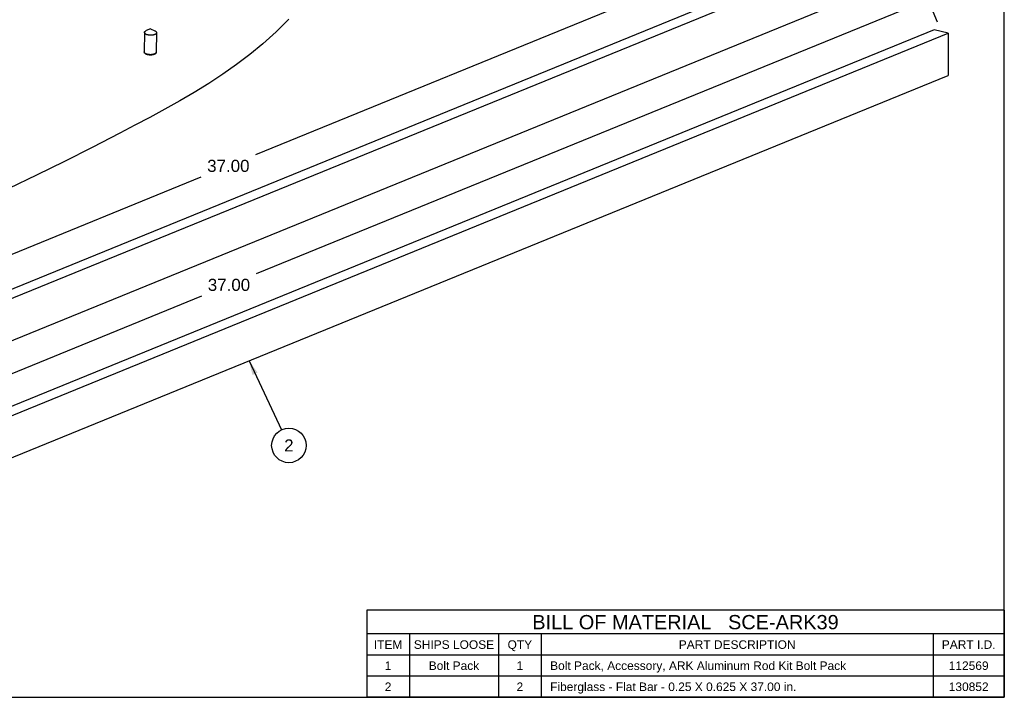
# Model space of a CAD drawing. Header units: inches. Extents: x 0 to 22, y 0 to 17.
# Tile 25 of 46: x 8.2 to 22, y 0 to 9.5. Entities that reach past the tile are written whole.
import ezdxf

# ---------------------------------------------------------------- set-up
doc = ezdxf.new("R2010")
doc.units = ezdxf.units.IN
doc.header["$LTSCALE"] = 1.21
doc.header["$MEASUREMENT"] = 0
doc.linetypes.add('PHANTOM', pattern=[0.8, 0.45, -0.05, 0.1, -0.05, 0.1, -0.05])
doc.layers.get('0').update_dxf_attribs({"linetype": 'CONTINUOUS'})
doc.layers.add('DEFAULT_3', color=7, linetype='PHANTOM')
doc.styles.get("Standard").update_dxf_attribs({"font": 'arial.ttf'})
doc.dimstyles.new('DIMSTYLE_1', dxfattribs={"dimtxt": 0.17, "dimasz": 0.2, "dimexe": 0.09, "dimexo": 0.07, "dimgap": 0.0425, "dimtad": 0, "dimtih": 1, "dimtoh": 1, "dimzin": 4, "dimdsep": 46, "dimtxsty": 'Standard', "dimblk": '_FILLED', "dimblk1": '_FILLED', "dimblk2": '_FILLED', "dimcen": 0.09, "dimadec": 3, "dimazin": 1, "dimtfac": 1, "dimtdec": 3, "dimtofl": 0, "dimtmove": 0, "dimatfit": 3, "dimldrblk": '_FILLED', "dimfxl": 0, "dimtolj": 1, "dimtzin": 4, "dimarcsym": 0})
doc.dimstyles.get("Standard").update_dxf_attribs({"dimtxt": 0.17, "dimasz": 0.2, "dimexe": 0.09, "dimexo": 0.07, "dimgap": 0.09, "dimtad": 0, "dimtih": 1, "dimtoh": 1, "dimdec": 3, "dimzin": 4, "dimdsep": 46, "dimtxsty": 'Standard', "dimblk": '_FILLED', "dimblk1": '_FILLED', "dimblk2": '_FILLED', "dimcen": 0.09, "dimadec": 3, "dimazin": 1, "dimtp": 0.001, "dimtm": 0.001, "dimtfac": 1, "dimtdec": 3, "dimtofl": 0, "dimtmove": 0, "dimatfit": 3, "dimldrblk": '_FILLED', "dimfxl": 0, "dimtolj": 1, "dimtzin": 4, "dimarcsym": 0})

# ---------------------------------------------------------------- blocks, each defined once
blk = doc.blocks.new('_FILLED')
at = {"color": 0, "linetype": 'ByBlock'}
blk.add_solid([(0, 0), (-1, 0.2), (-1, -0.2)], dxfattribs=at)
blk = doc.blocks.new('*D1')
at = {"color": 2, "linetype": 'Continuous'}
for p, q in [((20.91, 11.496), (20.855, 11.631)), ((21.064, 11.118), (20.91, 11.496)), ((20.923, 11.465), (11.49, 7.615)), ((1.294, 3.454), (10.726, 7.304)), ((1.281, 3.485), (1.226, 3.621)), ((1.435, 3.108), (1.281, 3.485))]:
    blk.add_line(p, q, dxfattribs=at)
at = {"color": 2, "linetype": 'Continuous', "xscale": 0.2, "yscale": 0.2, "zscale": 0.2}
for p, rotation in [((20.923, 11.465), 22.2006454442), ((1.294, 3.454), 202.2006454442)]:
    blk.add_blockref('_FILLED', p, dxfattribs=dict(at, rotation=rotation))
at = {"color": 2, "linetype": 'Continuous', "insert": (11.108, 7.544), "char_height": 0.17, "width": 0.59405, "attachment_point": 2, "line_spacing_factor": 0.9}
blk.add_mtext('37.00', dxfattribs=at)
blk = doc.blocks.new('*D2')
at = {"color": 2, "linetype": 'Continuous'}
for p, q in [((20.918, 9.826), (20.863, 9.961)), ((21.062, 9.474), (20.918, 9.826)), ((20.931, 9.795), (11.499, 5.945)), ((1.302, 1.784), (10.735, 5.633)), ((1.289, 1.815), (1.234, 1.951)), ((1.433, 1.463), (1.289, 1.815))]:
    blk.add_line(p, q, dxfattribs=at)
at = {"color": 2, "linetype": 'Continuous', "xscale": 0.2, "yscale": 0.2, "zscale": 0.2}
for p, rotation in [((20.931, 9.795), 22.2006454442), ((1.302, 1.784), 202.2006454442)]:
    blk.add_blockref('_FILLED', p, dxfattribs=dict(at, rotation=rotation))
at = {"color": 2, "linetype": 'Continuous', "insert": (11.117, 5.874), "char_height": 0.17, "width": 0.59405, "attachment_point": 2, "line_spacing_factor": 0.9}
blk.add_mtext('37.00', dxfattribs=at)
blk = doc.blocks.new('BALLOON_BL0', base_point=(11.958, 3.535))
at = {"color": 2, "linetype": 'Continuous'}
blk.add_circle((11.958, 3.535), 0.242, dxfattribs=at)
at = {"color": 2, "linetype": 'Continuous', "insert": (11.826, 3.62), "char_height": 0.17, "width": 0.26353, "attachment_point": 1, "line_spacing_factor": 0.9}
blk.add_mtext(' 2 ', dxfattribs=at)

msp = doc.modelspace()

# ---------------------------------------------------------------- linework, layer by layer
at = {"color": 7, "linetype": 'Continuous'}
for p, q in [((22, 0), (22, 17)), ((1.586, 2.361), (21.215, 10.372)), ((9.931, 9.331), (9.928, 9.058)), ((10.017, 9.383), (9.956, 9.357)), ((10.017, 9.383), (10.076, 9.356)), ((10.1, 9.329), (10.097, 9.056)), ((21.213, 9.32), (21.213, 8.727)), ((1.584, 0.717), (21.213, 8.727)), ((0, 0), (22, 0))]:
    msp.add_line(p, q, dxfattribs=at)
at = {"color": 3, "linetype": 'Continuous'}
for p, q in [((21.018, 11.013), (1.389, 3.003)), ((1.587, 2.954), (21.216, 10.964)), ((21.016, 9.369), (1.387, 1.358)), ((1.584, 1.309), (21.213, 9.32)), ((21.213, 9.32), (21.016, 9.369))]:
    msp.add_line(p, q, dxfattribs=at)
at = {"color": 2, "linetype": 'Continuous'}
for p, q in [((22, 1.221), (13.05, 1.221)), ((13.05, 1.221), (13.05, 0)), ((22, 1.221), (22, 0)), ((22, 0.889), (13.05, 0.889)), ((13.65, 0.889), (13.65, 0)), ((14.9, 0.889), (14.9, 0)), ((15.5, 0.889), (15.5, 0)), ((21, 0.889), (21, 0)), ((22, 0.592), (13.05, 0.592)), ((22, 0.296), (13.05, 0.296)), ((22, 0), (13.05, 0))]:
    msp.add_line(p, q, dxfattribs=at)
at = {"color": 7, "linetype": 'Continuous'}
for points in [[(9.931, 9.331), (9.932, 9.333), (9.932, 9.336), (9.933, 9.338), (9.935, 9.341), (9.937, 9.344), (9.939, 9.346), (9.942, 9.348), (9.945, 9.351), (9.948, 9.353)], [(9.966, 9.3), (9.961, 9.302), (9.957, 9.303), (9.952, 9.305), (9.949, 9.308), (9.945, 9.31), (9.942, 9.312), (9.939, 9.315), (9.937, 9.317), (9.935, 9.32), (9.934, 9.322), (9.932, 9.325), (9.932, 9.328), (9.931, 9.33), (9.931, 9.331)], [(9.948, 9.353), (9.952, 9.355), (9.956, 9.357)], [(10.084, 9.307), (10.08, 9.304), (10.076, 9.303), (10.072, 9.301), (10.067, 9.299), (10.062, 9.298), (10.057, 9.296), (10.052, 9.295), (10.046, 9.294), (10.04, 9.293), (10.034, 9.293), (10.028, 9.292), (10.022, 9.292), (10.016, 9.292), (10.01, 9.292), (10.004, 9.292), (9.998, 9.293), (9.993, 9.294), (9.987, 9.294), (9.981, 9.296), (9.976, 9.297), (9.971, 9.298), (9.966, 9.3)], [(10.076, 9.356), (10.08, 9.354), (10.083, 9.352), (10.087, 9.35), (10.09, 9.347), (10.093, 9.345), (10.095, 9.342), (10.097, 9.34), (10.098, 9.337), (10.1, 9.334), (10.1, 9.332), (10.1, 9.329), (10.1, 9.329)], [(10.1, 9.329), (10.1, 9.326), (10.1, 9.324), (10.099, 9.321), (10.097, 9.318), (10.095, 9.316), (10.093, 9.313), (10.09, 9.311), (10.087, 9.309), (10.084, 9.307)], [(10.078, 9.028), (10.073, 9.026), (10.068, 9.023), (10.063, 9.021), (10.057, 9.02), (10.052, 9.018), (10.046, 9.017), (10.04, 9.016), (10.034, 9.015), (10.028, 9.014), (10.021, 9.014), (10.015, 9.014), (10.008, 9.014), (10.002, 9.014), (9.996, 9.015), (9.99, 9.015), (9.984, 9.016), (9.978, 9.018), (9.972, 9.019), (9.966, 9.021), (9.961, 9.023), (9.956, 9.025), (9.951, 9.027), (9.947, 9.03), (9.943, 9.033), (9.939, 9.036), (9.936, 9.039), (9.933, 9.042), (9.931, 9.045), (9.93, 9.048), (9.929, 9.052), (9.928, 9.055), (9.928, 9.058)], [(9.929, 9.054), (9.928, 9.057), (9.928, 9.058)], [(10.08, 9.034), (10.077, 9.032), (10.072, 9.03), (10.068, 9.028), (10.063, 9.026), (10.058, 9.025), (10.052, 9.023), (10.046, 9.022), (10.04, 9.021), (10.034, 9.02), (10.028, 9.02), (10.022, 9.019), (10.016, 9.019), (10.009, 9.019), (10.003, 9.02), (9.997, 9.02), (9.991, 9.021), (9.985, 9.022), (9.979, 9.023), (9.973, 9.024), (9.967, 9.025), (9.962, 9.027), (9.957, 9.029), (9.953, 9.031), (9.948, 9.033), (9.944, 9.035), (9.941, 9.038), (9.938, 9.04), (9.935, 9.043), (9.933, 9.045), (9.931, 9.048), (9.929, 9.051), (9.929, 9.054)], [(10.097, 9.056), (10.097, 9.053), (10.096, 9.05), (10.095, 9.047), (10.094, 9.044), (10.092, 9.041), (10.09, 9.039), (10.088, 9.036), (10.085, 9.033), (10.081, 9.03), (10.078, 9.028)], [(10.097, 9.056), (10.097, 9.055), (10.096, 9.052), (10.095, 9.049), (10.094, 9.046), (10.092, 9.044), (10.09, 9.041), (10.087, 9.039), (10.084, 9.036), (10.08, 9.034)]]:
    msp.add_lwpolyline(points, dxfattribs=at)
at = {"layer": 'DEFAULT_3', "color": 8, "linetype": 'PHANTOM'}
msp.add_lwpolyline([(11.955, 9.519), (11.778, 9.342), (11.592, 9.174), (11.411, 9.023), (11.223, 8.881), (11.03, 8.745), (10.832, 8.615), (10.63, 8.49), (10.425, 8.37), (10.217, 8.253), (10.007, 8.14), (9.795, 8.028), (9.583, 7.918), (9.195, 7.717), (8.806, 7.52), (8.416, 7.328), (8.025, 7.143)], dxfattribs=at)

# ---------------------------------------------------------------- block references
at = {"color": 2, "linetype": 'Continuous'}
msp.add_blockref('BALLOON_BL0', (11.958, 3.535), dxfattribs=at)

# ---------------------------------------------------------------- texts
at = {"color": 2, "linetype": 'Continuous', "line_spacing_factor": 0.9}
for s, insert, char_height, width, attachment_point in [('BILL OF MATERIAL   SCE-ARK39', (17.525, 1.155), 0.2, 4.29219, 2), ('ITEM', (13.35, 0.8), 0.12, 0.39926, 2), ('SHIPS LOOSE', (14.275, 0.8), 0.12, 1.12506, 2), ('QTY', (15.2, 0.8), 0.12, 0.34394, 2), ('PART DESCRIPTION', (18.25, 0.8), 0.12, 1.63584, 2), ('PART I.D.', (21.5, 0.8), 0.12, 0.75257, 2), ('1', (13.35, 0.504), 0.12, 0.09323, 2), ('Bolt Pack', (14.275, 0.504), 0.12, 0.70706, 2), ('1', (15.2, 0.504), 0.12, 0.09323, 2), ('Bolt Pack, Accessory, ARK Aluminum Rod Kit Bolt Pack', (15.625, 0.504), 0.12, 4.14825, 1), ('112569', (21.5, 0.504), 0.12, 0.55941, 2), ('2', (13.35, 0.208), 0.12, 0.09323, 2), ('2', (15.2, 0.208), 0.12, 0.09323, 2), ('Fiberglass - Flat Bar - 0.25 X 0.625 X 37.00 in.', (15.625, 0.208), 0.12, 3.4519, 1), ('130852', (21.5, 0.208), 0.12, 0.55941, 2)]:
    msp.add_mtext(s, dxfattribs=dict(at, insert=insert, char_height=char_height, width=width, attachment_point=attachment_point))

# ---------------------------------------------------------------- dimensions: what is measured, and where the dimension line sits
at = {"color": 2, "linetype": 'Continuous'}
for base, p1, p2, picture, middle in [((20.923, 11.465), (1.462, 3.043), (21.091, 11.054), '*D1', (11.108, 7.458)), ((20.931, 9.795), (1.459, 1.399), (21.088, 9.409), '*D2', (11.116, 5.788))]:
    dim = msp.add_linear_dim(base=base, p1=p1, p2=p2, angle=22.2006, text='37.00', dimstyle='DIMSTYLE_1', dxfattribs=at)
    dim.commit()
    dim.dimension.update_dxf_attribs({"geometry": picture, "text_midpoint": middle, "dimtype": 160})

# ---------------------------------------------------------------- leaders
msp.add_leader([(11.398, 4.722), (11.855, 3.753)], dimstyle='Standard', override={"dimtad": 0}, dxfattribs=at)

doc.saveas('drawing.dxf')
